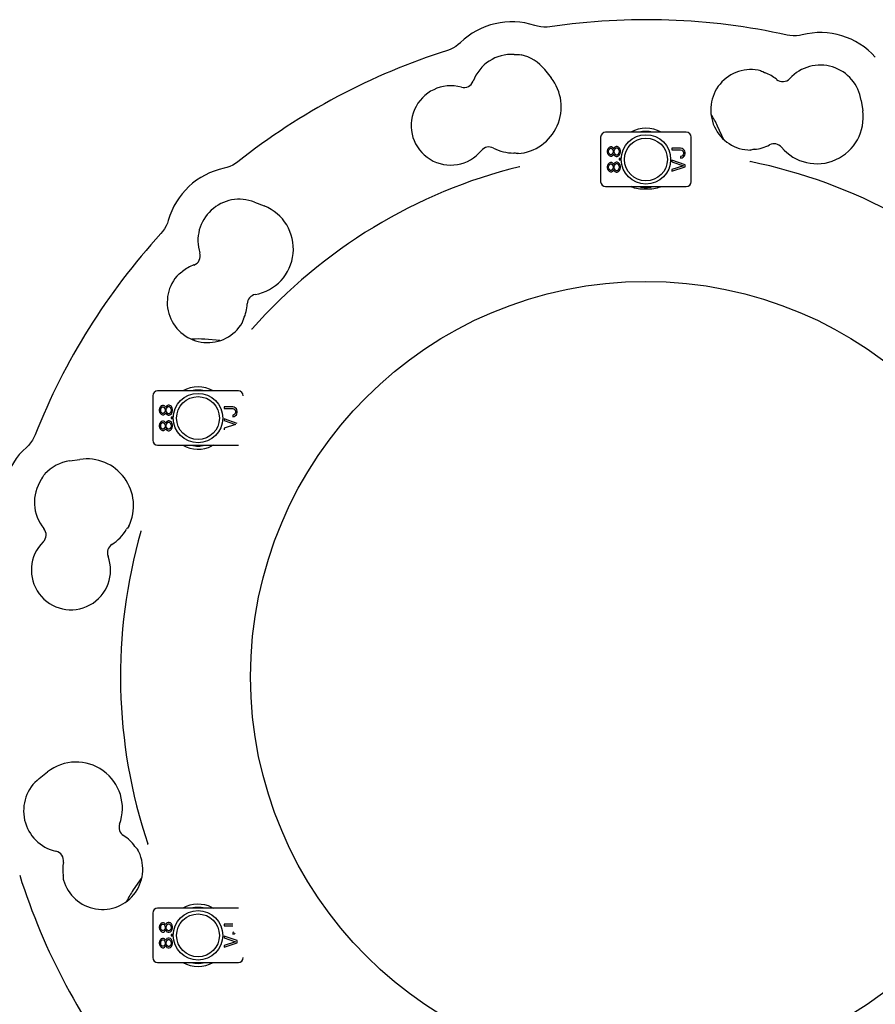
# Model space of a CAD drawing. Header units: inches. Extents: x 0 to 22, y 0 to 17.
# Tile 8 of 10: x 14.5 to 18.6, y 3.8 to 8.5. Entities that reach past the tile are written whole.
import ezdxf

# ---------------------------------------------------------------- set-up
doc = ezdxf.new("R2010")
doc.units = ezdxf.units.IN
doc.header["$LTSCALE"] = 1.21
doc.header["$MEASUREMENT"] = 0
doc.layers.get('0').update_dxf_attribs({"linetype": 'CONTINUOUS'})

msp = doc.modelspace()

# ---------------------------------------------------------------- linework, layer by layer
at = {"color": 7, "linetype": 'CONTINUOUS'}
for p, q in [((16.9076, 8.3784), (16.9117, 8.3783)), ((16.9115, 8.3783), (16.9117, 8.3783)), ((16.9322, 8.3776), (16.9408, 8.3767)), ((16.9408, 8.3767), (16.9408, 8.3767)), ((17.0528, 8.3058), (17.0837, 8.2668)), ((18.085, 8.3013), (18.085, 8.3013)), ((18.1021, 8.2933), (18.1021, 8.2933)), ((18.5658, 8.1588), (18.573, 8.1095)), ((17.7299, 8.0065), (17.3441, 8.0065)), ((17.91, 7.971), (17.8795, 8.0363)), ((17.3204, 7.9829), (17.3204, 7.7703)), ((17.7535, 7.7703), (17.7535, 7.9829)), ((17.3533, 7.9238), (17.3519, 7.9173)), ((17.3519, 7.9173), (17.3519, 7.912)), ((17.3519, 7.912), (17.3533, 7.9055)), ((17.3573, 7.9304), (17.3533, 7.9238)), ((17.3613, 7.9343), (17.3573, 7.9304)), ((17.3586, 7.9173), (17.36, 7.9225)), ((17.3586, 7.912), (17.3586, 7.9173)), ((17.36, 7.9068), (17.3586, 7.912)), ((17.36, 7.9225), (17.364, 7.9278)), ((17.364, 7.9015), (17.36, 7.9068)), ((17.368, 7.937), (17.3613, 7.9343)), ((17.364, 7.9278), (17.368, 7.9304)), ((17.372, 7.937), (17.368, 7.937)), ((17.368, 7.9304), (17.3707, 7.9304)), ((17.3707, 7.9304), (17.3747, 7.9278)), ((17.3774, 7.9343), (17.372, 7.937)), ((17.3747, 7.9278), (17.3787, 7.9225)), ((17.3787, 7.9068), (17.3747, 7.9015)), ((17.3814, 7.9304), (17.3774, 7.9343)), ((17.3787, 7.9225), (17.3801, 7.9173)), ((17.3801, 7.912), (17.3787, 7.9068)), ((17.3801, 7.9173), (17.3801, 7.912)), ((17.3828, 7.9278), (17.3814, 7.9304)), ((17.3841, 7.9304), (17.3828, 7.9278)), ((17.3881, 7.9357), (17.3841, 7.9304)), ((17.3854, 7.9173), (17.3868, 7.9225)), ((17.3854, 7.912), (17.3854, 7.9173)), ((17.3868, 7.9068), (17.3854, 7.912)), ((17.3868, 7.9225), (17.3895, 7.9278)), ((17.3895, 7.9015), (17.3868, 7.9068)), ((17.3948, 7.9383), (17.3881, 7.9357)), ((17.3895, 7.9278), (17.3948, 7.9317)), ((17.3988, 7.9383), (17.3948, 7.9383)), ((17.3948, 7.9317), (17.3988, 7.9317)), ((17.4055, 7.9357), (17.3988, 7.9383)), ((17.3988, 7.9317), (17.4042, 7.9278)), ((17.4042, 7.9278), (17.4069, 7.9225)), ((17.4069, 7.9068), (17.4042, 7.9015)), ((17.4096, 7.9317), (17.4055, 7.9357)), ((17.4069, 7.9225), (17.4082, 7.9173)), ((17.4082, 7.912), (17.4069, 7.9068)), ((17.4082, 7.9173), (17.4082, 7.912)), ((17.4136, 7.9252), (17.4096, 7.9317)), ((17.4149, 7.9186), (17.4136, 7.9252)), ((17.4136, 7.9042), (17.4149, 7.9107)), ((17.4149, 7.9107), (17.4149, 7.9186)), ((17.6614, 7.9301), (17.6614, 7.9222)), ((17.7029, 7.9301), (17.6614, 7.9301)), ((17.6614, 7.9222), (17.7029, 7.9222)), ((17.7096, 7.9288), (17.7029, 7.9301)), ((17.7029, 7.9222), (17.7083, 7.9209)), ((17.7083, 7.9209), (17.7123, 7.9183)), ((17.715, 7.9261), (17.7096, 7.9288)), ((17.7123, 7.9183), (17.715, 7.9143)), ((17.7204, 7.9209), (17.715, 7.9261)), ((17.715, 7.9143), (17.7163, 7.9091)), ((17.7163, 7.9091), (17.7163, 7.9038)), ((17.723, 7.9156), (17.7204, 7.9209)), ((17.7244, 7.9091), (17.723, 7.9156)), ((17.7244, 7.9038), (17.7244, 7.9091)), ((18.0381, 7.9215), (18.0338, 7.9207)), ((18.0338, 7.9207), (18.0338, 7.9207)), ((18.0435, 7.9226), (18.0381, 7.9215)), ((18.0486, 7.9238), (18.0435, 7.9226)), ((18.0487, 7.9238), (18.0486, 7.9238)), ((16.913, 7.9062), (16.9129, 7.9063)), ((16.9282, 7.9042), (16.9237, 7.9047)), ((16.9282, 7.9042), (16.9282, 7.9042)), ((17.3533, 7.9055), (17.3573, 7.8989)), ((17.3573, 7.8989), (17.3613, 7.895)), ((17.3613, 7.8595), (17.3573, 7.8556)), ((17.3613, 7.895), (17.368, 7.8924)), ((17.368, 7.8622), (17.3613, 7.8595)), ((17.368, 7.8989), (17.364, 7.9015)), ((17.3707, 7.8989), (17.368, 7.8989)), ((17.368, 7.8924), (17.372, 7.8924)), ((17.372, 7.8622), (17.368, 7.8622)), ((17.3747, 7.9015), (17.3707, 7.8989)), ((17.372, 7.8924), (17.3774, 7.895)), ((17.3774, 7.8595), (17.372, 7.8622)), ((17.3774, 7.895), (17.3814, 7.8989)), ((17.3814, 7.8556), (17.3774, 7.8595)), ((17.3814, 7.8989), (17.3828, 7.9015)), ((17.3828, 7.9015), (17.3841, 7.8989)), ((17.3841, 7.8989), (17.3881, 7.8937)), ((17.3881, 7.8609), (17.3841, 7.8556)), ((17.3881, 7.8937), (17.3948, 7.891)), ((17.3948, 7.8635), (17.3881, 7.8609)), ((17.3948, 7.8976), (17.3895, 7.9015)), ((17.3988, 7.8976), (17.3948, 7.8976)), ((17.3948, 7.891), (17.3988, 7.891)), ((17.3988, 7.8635), (17.3948, 7.8635)), ((17.4042, 7.9015), (17.3988, 7.8976)), ((17.3988, 7.891), (17.4055, 7.8937)), ((17.4055, 7.8609), (17.3988, 7.8635)), ((17.4055, 7.8937), (17.4096, 7.8976)), ((17.4096, 7.8569), (17.4055, 7.8609)), ((17.4082, 7.8805), (17.4082, 7.874)), ((17.4149, 7.8805), (17.4082, 7.8805)), ((17.4082, 7.874), (17.4149, 7.874)), ((17.4096, 7.8976), (17.4136, 7.9042)), ((17.4149, 7.874), (17.4149, 7.8805)), ((17.6614, 7.8723), (17.6614, 7.8645)), ((17.7244, 7.8513), (17.6614, 7.8723)), ((17.6614, 7.8645), (17.7163, 7.8461)), ((17.7083, 7.892), (17.7029, 7.8907)), ((17.7029, 7.8907), (17.7029, 7.8828)), ((17.7029, 7.8828), (17.7096, 7.8841)), ((17.7123, 7.8946), (17.7083, 7.892)), ((17.7096, 7.8841), (17.715, 7.8868)), ((17.715, 7.8986), (17.7123, 7.8946)), ((17.7163, 7.9038), (17.715, 7.8986)), ((17.715, 7.8868), (17.7204, 7.892)), ((17.7204, 7.892), (17.723, 7.8973)), ((17.723, 7.8973), (17.7244, 7.9038)), ((17.3533, 7.849), (17.3519, 7.8425)), ((17.3519, 7.8425), (17.3519, 7.8372)), ((17.3519, 7.8372), (17.3533, 7.8307)), ((17.3573, 7.8556), (17.3533, 7.849)), ((17.3533, 7.8307), (17.3573, 7.8241)), ((17.3573, 7.8241), (17.3613, 7.8202)), ((17.3586, 7.8425), (17.36, 7.8477)), ((17.3586, 7.8372), (17.3586, 7.8425)), ((17.36, 7.832), (17.3586, 7.8372)), ((17.36, 7.8477), (17.364, 7.853)), ((17.364, 7.8267), (17.36, 7.832)), ((17.3613, 7.8202), (17.368, 7.8175)), ((17.364, 7.853), (17.368, 7.8556)), ((17.368, 7.8241), (17.364, 7.8267)), ((17.368, 7.8556), (17.3707, 7.8556)), ((17.3707, 7.8241), (17.368, 7.8241)), ((17.368, 7.8175), (17.372, 7.8175)), ((17.3707, 7.8556), (17.3747, 7.853)), ((17.3747, 7.8267), (17.3707, 7.8241)), ((17.372, 7.8175), (17.3774, 7.8202)), ((17.3747, 7.853), (17.3787, 7.8477)), ((17.3787, 7.832), (17.3747, 7.8267)), ((17.3774, 7.8202), (17.3814, 7.8241)), ((17.3787, 7.8477), (17.3801, 7.8425)), ((17.3801, 7.8372), (17.3787, 7.832)), ((17.3801, 7.8425), (17.3801, 7.8372)), ((17.3828, 7.853), (17.3814, 7.8556)), ((17.3814, 7.8241), (17.3828, 7.8267)), ((17.3841, 7.8556), (17.3828, 7.853)), ((17.3828, 7.8267), (17.3841, 7.8241)), ((17.3841, 7.8241), (17.3881, 7.8189)), ((17.3854, 7.8425), (17.3868, 7.8477)), ((17.3854, 7.8372), (17.3854, 7.8425)), ((17.3868, 7.832), (17.3854, 7.8372)), ((17.3868, 7.8477), (17.3895, 7.853)), ((17.3895, 7.8267), (17.3868, 7.832)), ((17.3881, 7.8189), (17.3948, 7.8162)), ((17.3895, 7.853), (17.3948, 7.8569)), ((17.3948, 7.8228), (17.3895, 7.8267)), ((17.3948, 7.8569), (17.3988, 7.8569)), ((17.3988, 7.8228), (17.3948, 7.8228)), ((17.3948, 7.8162), (17.3988, 7.8162)), ((17.3988, 7.8569), (17.4042, 7.853)), ((17.4042, 7.8267), (17.3988, 7.8228)), ((17.3988, 7.8162), (17.4055, 7.8189)), ((17.4042, 7.853), (17.4069, 7.8477)), ((17.4069, 7.832), (17.4042, 7.8267)), ((17.4055, 7.8189), (17.4096, 7.8228)), ((17.4069, 7.8477), (17.4082, 7.8425)), ((17.4082, 7.8372), (17.4069, 7.832)), ((17.4082, 7.8425), (17.4082, 7.8372)), ((17.4136, 7.8504), (17.4096, 7.8569)), ((17.4096, 7.8228), (17.4136, 7.8294)), ((17.4149, 7.8438), (17.4136, 7.8504)), ((17.4136, 7.8294), (17.4149, 7.8359)), ((17.4149, 7.8359), (17.4149, 7.8438)), ((17.7163, 7.8461), (17.6614, 7.8277)), ((17.6614, 7.8198), (17.7244, 7.8408)), ((17.6614, 7.8277), (17.6614, 7.8198)), ((17.7244, 7.8408), (17.7244, 7.8513)), ((17.3441, 7.7467), (17.7299, 7.7467)), ((17.5658, 7.7352), (17.5587, 7.7348)), ((15.6658, 7.6724), (15.7121, 7.6541)), ((15.302, 7.3273), (15.302, 7.3273)), ((15.3175, 7.3381), (15.3175, 7.3381)), ((15.6107, 7.107), (15.6092, 7.1021)), ((15.6107, 7.1071), (15.6107, 7.107)), ((15.6074, 7.0968), (15.6059, 7.0927)), ((15.6059, 7.0927), (15.6059, 7.0927)), ((15.6092, 7.1021), (15.6074, 7.0968)), ((15.5005, 7.0106), (15.4287, 7.0169)), ((15.1792, 6.7467), (15.1792, 6.5341)), ((15.5887, 6.7703), (15.2029, 6.7703)), ((15.2121, 6.6876), (15.2107, 6.6811)), ((15.2161, 6.6942), (15.2121, 6.6876)), ((15.2201, 6.6981), (15.2161, 6.6942)), ((15.2174, 6.6811), (15.2188, 6.6863)), ((15.2188, 6.6863), (15.2228, 6.6916)), ((15.2268, 6.7008), (15.2201, 6.6981)), ((15.2228, 6.6916), (15.2268, 6.6942)), ((15.2308, 6.7008), (15.2268, 6.7008)), ((15.2268, 6.6942), (15.2295, 6.6942)), ((15.2295, 6.6942), (15.2335, 6.6916)), ((15.2362, 6.6981), (15.2308, 6.7008)), ((15.2335, 6.6916), (15.2375, 6.6863)), ((15.2402, 6.6942), (15.2362, 6.6981)), ((15.2375, 6.6863), (15.2389, 6.6811)), ((15.2416, 6.6916), (15.2402, 6.6942)), ((15.2429, 6.6942), (15.2416, 6.6916)), ((15.2469, 6.6994), (15.2429, 6.6942)), ((15.2442, 6.6811), (15.2456, 6.6863)), ((15.2456, 6.6863), (15.2483, 6.6916)), ((15.2536, 6.7021), (15.2469, 6.6994)), ((15.2483, 6.6916), (15.2536, 6.6955)), ((15.2576, 6.7021), (15.2536, 6.7021)), ((15.2536, 6.6955), (15.2576, 6.6955)), ((15.2644, 6.6994), (15.2576, 6.7021)), ((15.2576, 6.6955), (15.263, 6.6916)), ((15.263, 6.6916), (15.2657, 6.6863)), ((15.2684, 6.6955), (15.2644, 6.6994)), ((15.2657, 6.6863), (15.267, 6.6811)), ((15.2724, 6.6889), (15.2684, 6.6955)), ((15.2737, 6.6824), (15.2724, 6.6889)), ((15.5202, 6.6939), (15.5202, 6.686)), ((15.5617, 6.6939), (15.5202, 6.6939)), ((15.5202, 6.686), (15.5617, 6.686)), ((15.5684, 6.6925), (15.5617, 6.6939)), ((15.5617, 6.686), (15.5671, 6.6847)), ((15.5671, 6.6847), (15.5711, 6.682)), ((15.5738, 6.6899), (15.5684, 6.6925)), ((15.5792, 6.6847), (15.5738, 6.6899)), ((15.5818, 6.6794), (15.5792, 6.6847)), ((15.2107, 6.6811), (15.2107, 6.6758)), ((15.2107, 6.6758), (15.2121, 6.6693)), ((15.2121, 6.6693), (15.2161, 6.6627)), ((15.2161, 6.6627), (15.2201, 6.6588)), ((15.2174, 6.6758), (15.2174, 6.6811)), ((15.2188, 6.6706), (15.2174, 6.6758)), ((15.2228, 6.6653), (15.2188, 6.6706)), ((15.2201, 6.6588), (15.2268, 6.6561)), ((15.2268, 6.6627), (15.2228, 6.6653)), ((15.2295, 6.6627), (15.2268, 6.6627)), ((15.2268, 6.6561), (15.2308, 6.6561)), ((15.2335, 6.6653), (15.2295, 6.6627)), ((15.2308, 6.6561), (15.2362, 6.6588)), ((15.2375, 6.6706), (15.2335, 6.6653)), ((15.2362, 6.6588), (15.2402, 6.6627)), ((15.2389, 6.6758), (15.2375, 6.6706)), ((15.2389, 6.6811), (15.2389, 6.6758)), ((15.2402, 6.6627), (15.2416, 6.6653)), ((15.2416, 6.6653), (15.2429, 6.6627)), ((15.2429, 6.6627), (15.2469, 6.6574)), ((15.2442, 6.6758), (15.2442, 6.6811)), ((15.2456, 6.6706), (15.2442, 6.6758)), ((15.2483, 6.6653), (15.2456, 6.6706)), ((15.2469, 6.6574), (15.2536, 6.6548)), ((15.2536, 6.6614), (15.2483, 6.6653)), ((15.2576, 6.6614), (15.2536, 6.6614)), ((15.2536, 6.6548), (15.2576, 6.6548)), ((15.263, 6.6653), (15.2576, 6.6614)), ((15.2576, 6.6548), (15.2644, 6.6574)), ((15.2657, 6.6706), (15.263, 6.6653)), ((15.2644, 6.6574), (15.2684, 6.6614)), ((15.267, 6.6758), (15.2657, 6.6706)), ((15.267, 6.6811), (15.267, 6.6758)), ((15.267, 6.6443), (15.267, 6.6378)), ((15.2737, 6.6443), (15.267, 6.6443)), ((15.267, 6.6378), (15.2737, 6.6378)), ((15.2684, 6.6614), (15.2724, 6.6679)), ((15.2724, 6.6679), (15.2737, 6.6745)), ((15.2737, 6.6745), (15.2737, 6.6824)), ((15.2737, 6.6378), (15.2737, 6.6443)), ((15.5202, 6.6361), (15.5202, 6.6282)), ((15.5832, 6.6151), (15.5202, 6.6361)), ((15.5671, 6.6558), (15.5617, 6.6545)), ((15.5617, 6.6545), (15.5617, 6.6466)), ((15.5617, 6.6466), (15.5684, 6.6479)), ((15.5711, 6.6584), (15.5671, 6.6558)), ((15.5684, 6.6479), (15.5738, 6.6505)), ((15.5711, 6.682), (15.5738, 6.6781)), ((15.5738, 6.6624), (15.5711, 6.6584)), ((15.5738, 6.6781), (15.5751, 6.6729)), ((15.5751, 6.6676), (15.5738, 6.6624)), ((15.5738, 6.6505), (15.5792, 6.6558)), ((15.5751, 6.6729), (15.5751, 6.6676)), ((15.5792, 6.6558), (15.5818, 6.661)), ((15.5832, 6.6729), (15.5818, 6.6794)), ((15.5818, 6.661), (15.5832, 6.6676)), ((15.5832, 6.6676), (15.5832, 6.6729)), ((15.2121, 6.6128), (15.2107, 6.6063)), ((15.2107, 6.6063), (15.2107, 6.601)), ((15.2107, 6.601), (15.2121, 6.5945)), ((15.2161, 6.6194), (15.2121, 6.6128)), ((15.2121, 6.5945), (15.2161, 6.5879)), ((15.2201, 6.6233), (15.2161, 6.6194)), ((15.2174, 6.6063), (15.2188, 6.6115)), ((15.2174, 6.601), (15.2174, 6.6063)), ((15.2188, 6.5958), (15.2174, 6.601)), ((15.2188, 6.6115), (15.2228, 6.6168)), ((15.2228, 6.5905), (15.2188, 6.5958)), ((15.2268, 6.6259), (15.2201, 6.6233)), ((15.2228, 6.6168), (15.2268, 6.6194)), ((15.2268, 6.5879), (15.2228, 6.5905)), ((15.2308, 6.6259), (15.2268, 6.6259)), ((15.2268, 6.6194), (15.2295, 6.6194)), ((15.2295, 6.6194), (15.2335, 6.6168)), ((15.2335, 6.5905), (15.2295, 6.5879)), ((15.2362, 6.6233), (15.2308, 6.6259)), ((15.2335, 6.6168), (15.2375, 6.6115)), ((15.2375, 6.5958), (15.2335, 6.5905)), ((15.2402, 6.6194), (15.2362, 6.6233)), ((15.2375, 6.6115), (15.2389, 6.6063)), ((15.2389, 6.601), (15.2375, 6.5958)), ((15.2389, 6.6063), (15.2389, 6.601)), ((15.2416, 6.6168), (15.2402, 6.6194)), ((15.2402, 6.5879), (15.2416, 6.5905)), ((15.2429, 6.6194), (15.2416, 6.6168)), ((15.2416, 6.5905), (15.2429, 6.5879)), ((15.2469, 6.6246), (15.2429, 6.6194)), ((15.2442, 6.6063), (15.2456, 6.6115)), ((15.2442, 6.601), (15.2442, 6.6063)), ((15.2456, 6.5958), (15.2442, 6.601)), ((15.2456, 6.6115), (15.2483, 6.6168)), ((15.2483, 6.5905), (15.2456, 6.5958)), ((15.2536, 6.6273), (15.2469, 6.6246)), ((15.2483, 6.6168), (15.2536, 6.6207)), ((15.2536, 6.5866), (15.2483, 6.5905)), ((15.2576, 6.6273), (15.2536, 6.6273)), ((15.2536, 6.6207), (15.2576, 6.6207)), ((15.2644, 6.6246), (15.2576, 6.6273)), ((15.2576, 6.6207), (15.263, 6.6168)), ((15.263, 6.5905), (15.2576, 6.5866)), ((15.263, 6.6168), (15.2657, 6.6115)), ((15.2657, 6.5958), (15.263, 6.5905)), ((15.2684, 6.6207), (15.2644, 6.6246)), ((15.2657, 6.6115), (15.267, 6.6063)), ((15.267, 6.601), (15.2657, 6.5958)), ((15.267, 6.6063), (15.267, 6.601)), ((15.2724, 6.6141), (15.2684, 6.6207)), ((15.2684, 6.5866), (15.2724, 6.5931)), ((15.2737, 6.6076), (15.2724, 6.6141)), ((15.2724, 6.5931), (15.2737, 6.5997)), ((15.2737, 6.5997), (15.2737, 6.6076)), ((15.5202, 6.6282), (15.5751, 6.6099)), ((15.5751, 6.6099), (15.5202, 6.5915)), ((15.5202, 6.5915), (15.5202, 6.5836)), ((15.2161, 6.5879), (15.2201, 6.584)), ((15.2201, 6.584), (15.2268, 6.5813)), ((15.2295, 6.5879), (15.2268, 6.5879)), ((15.2268, 6.5813), (15.2308, 6.5813)), ((15.2308, 6.5813), (15.2362, 6.584)), ((15.2362, 6.584), (15.2402, 6.5879)), ((15.2429, 6.5879), (15.2469, 6.5826)), ((15.2469, 6.5826), (15.2536, 6.58)), ((15.2576, 6.5866), (15.2536, 6.5866)), ((15.2536, 6.58), (15.2576, 6.58)), ((15.2576, 6.58), (15.2644, 6.5826)), ((15.2644, 6.5826), (15.2684, 6.5866)), ((15.2029, 6.5104), (15.5887, 6.5104)), ((14.782, 6.4357), (14.8312, 6.4429)), ((14.6595, 6.3671), (14.6646, 6.3741)), ((14.6646, 6.3741), (14.6646, 6.3741)), ((14.6465, 6.3462), (14.6486, 6.3497)), ((14.6485, 6.3496), (14.6486, 6.3497)), ((15.0675, 6.1269), (15.0648, 6.1233)), ((15.0674, 6.1269), (15.0675, 6.1269)), ((15.0581, 6.1148), (15.058, 6.1147)), ((14.637, 4.9178), (14.676, 4.9487)), ((15.099, 4.5874), (15.0991, 4.5874)), ((15.0991, 4.5874), (15.1026, 4.5836)), ((15.1026, 4.5836), (15.1063, 4.5795)), ((15.1063, 4.5795), (15.1091, 4.5761)), ((15.1091, 4.5761), (15.1091, 4.5761)), ((14.7523, 4.449), (14.7523, 4.449)), ((14.7539, 4.4302), (14.7539, 4.4302)), ((15.1275, 4.4437), (15.0862, 4.3847)), ((15.5887, 4.2978), (15.2029, 4.2978)), ((15.1792, 4.2742), (15.1792, 4.0616)), ((15.2121, 4.2152), (15.2107, 4.2086)), ((15.2107, 4.2086), (15.2107, 4.2034)), ((15.2107, 4.2034), (15.2121, 4.1968)), ((15.2161, 4.2217), (15.2121, 4.2152)), ((15.2121, 4.1968), (15.2161, 4.1903)), ((15.2201, 4.2257), (15.2161, 4.2217)), ((15.2161, 4.1903), (15.2201, 4.1863)), ((15.2174, 4.2086), (15.2188, 4.2139)), ((15.2174, 4.2034), (15.2174, 4.2086)), ((15.2188, 4.1981), (15.2174, 4.2034)), ((15.2188, 4.2139), (15.2228, 4.2191)), ((15.2228, 4.1929), (15.2188, 4.1981)), ((15.2268, 4.2283), (15.2201, 4.2257)), ((15.2228, 4.2191), (15.2268, 4.2217)), ((15.2268, 4.1903), (15.2228, 4.1929)), ((15.2308, 4.2283), (15.2268, 4.2283)), ((15.2268, 4.2217), (15.2295, 4.2217)), ((15.2295, 4.1903), (15.2268, 4.1903)), ((15.2295, 4.2217), (15.2335, 4.2191)), ((15.2335, 4.1929), (15.2295, 4.1903)), ((15.2362, 4.2257), (15.2308, 4.2283)), ((15.2335, 4.2191), (15.2375, 4.2139)), ((15.2375, 4.1981), (15.2335, 4.1929)), ((15.2402, 4.2217), (15.2362, 4.2257)), ((15.2362, 4.1863), (15.2402, 4.1903)), ((15.2375, 4.2139), (15.2389, 4.2086)), ((15.2389, 4.2034), (15.2375, 4.1981)), ((15.2389, 4.2086), (15.2389, 4.2034)), ((15.2416, 4.2191), (15.2402, 4.2217)), ((15.2402, 4.1903), (15.2416, 4.1929)), ((15.2429, 4.2217), (15.2416, 4.2191)), ((15.2416, 4.1929), (15.2429, 4.1903)), ((15.2469, 4.227), (15.2429, 4.2217)), ((15.2429, 4.1903), (15.2469, 4.185)), ((15.2442, 4.2086), (15.2456, 4.2139)), ((15.2442, 4.2034), (15.2442, 4.2086)), ((15.2456, 4.1981), (15.2442, 4.2034)), ((15.2456, 4.2139), (15.2483, 4.2191)), ((15.2483, 4.1929), (15.2456, 4.1981)), ((15.2536, 4.2296), (15.2469, 4.227)), ((15.2483, 4.2191), (15.2536, 4.2231)), ((15.2536, 4.1889), (15.2483, 4.1929)), ((15.2576, 4.2296), (15.2536, 4.2296)), ((15.2536, 4.2231), (15.2576, 4.2231)), ((15.2576, 4.1889), (15.2536, 4.1889)), ((15.2644, 4.227), (15.2576, 4.2296)), ((15.2576, 4.2231), (15.263, 4.2191)), ((15.263, 4.1929), (15.2576, 4.1889)), ((15.263, 4.2191), (15.2657, 4.2139)), ((15.2657, 4.1981), (15.263, 4.1929)), ((15.2684, 4.2231), (15.2644, 4.227)), ((15.2644, 4.185), (15.2684, 4.1889)), ((15.2657, 4.2139), (15.267, 4.2086)), ((15.267, 4.2034), (15.2657, 4.1981)), ((15.267, 4.2086), (15.267, 4.2034)), ((15.2724, 4.2165), (15.2684, 4.2231)), ((15.2684, 4.1889), (15.2724, 4.1955)), ((15.2737, 4.2099), (15.2724, 4.2165)), ((15.2724, 4.1955), (15.2737, 4.2021)), ((15.2737, 4.2021), (15.2737, 4.2099)), ((15.5202, 4.2214), (15.5202, 4.2135)), ((15.5617, 4.2214), (15.5202, 4.2214)), ((15.5202, 4.2135), (15.5617, 4.2135)), ((15.2161, 4.1469), (15.2121, 4.1404)), ((15.2201, 4.1509), (15.2161, 4.1469)), ((15.2188, 4.1391), (15.2228, 4.1443)), ((15.2201, 4.1863), (15.2268, 4.1837)), ((15.2268, 4.1535), (15.2201, 4.1509)), ((15.2228, 4.1443), (15.2268, 4.1469)), ((15.2268, 4.1837), (15.2308, 4.1837)), ((15.2308, 4.1535), (15.2268, 4.1535)), ((15.2268, 4.1469), (15.2295, 4.1469)), ((15.2295, 4.1469), (15.2335, 4.1443)), ((15.2308, 4.1837), (15.2362, 4.1863)), ((15.2362, 4.1509), (15.2308, 4.1535)), ((15.2335, 4.1443), (15.2375, 4.1391)), ((15.2402, 4.1469), (15.2362, 4.1509)), ((15.2416, 4.1443), (15.2402, 4.1469)), ((15.2429, 4.1469), (15.2416, 4.1443)), ((15.2469, 4.1522), (15.2429, 4.1469)), ((15.2456, 4.1391), (15.2483, 4.1443)), ((15.2469, 4.185), (15.2536, 4.1824)), ((15.2536, 4.1548), (15.2469, 4.1522)), ((15.2483, 4.1443), (15.2536, 4.1483)), ((15.2536, 4.1824), (15.2576, 4.1824)), ((15.2576, 4.1548), (15.2536, 4.1548)), ((15.2536, 4.1483), (15.2576, 4.1483)), ((15.2576, 4.1824), (15.2644, 4.185)), ((15.2644, 4.1522), (15.2576, 4.1548)), ((15.2576, 4.1483), (15.263, 4.1443)), ((15.263, 4.1443), (15.2657, 4.1391)), ((15.2684, 4.1483), (15.2644, 4.1522)), ((15.267, 4.1719), (15.267, 4.1653)), ((15.2737, 4.1719), (15.267, 4.1719)), ((15.267, 4.1653), (15.2737, 4.1653)), ((15.2724, 4.1417), (15.2684, 4.1483)), ((15.2737, 4.1351), (15.2724, 4.1417)), ((15.2737, 4.1653), (15.2737, 4.1719)), ((15.5202, 4.1637), (15.5202, 4.1558)), ((15.5832, 4.1427), (15.5202, 4.1637)), ((15.5202, 4.1558), (15.5751, 4.1374)), ((15.5671, 4.1834), (15.5617, 4.182)), ((15.5617, 4.182), (15.5617, 4.1742)), ((15.5617, 4.1742), (15.5684, 4.1755)), ((15.5684, 4.1755), (15.5738, 4.1781)), ((15.5832, 4.1322), (15.5832, 4.1427)), ((15.2121, 4.1404), (15.2107, 4.1338)), ((15.2107, 4.1338), (15.2107, 4.1286)), ((15.2107, 4.1286), (15.2121, 4.122)), ((15.2121, 4.122), (15.2161, 4.1155)), ((15.2161, 4.1155), (15.2201, 4.1115)), ((15.2174, 4.1338), (15.2188, 4.1391)), ((15.2174, 4.1286), (15.2174, 4.1338)), ((15.2188, 4.1233), (15.2174, 4.1286)), ((15.2228, 4.1181), (15.2188, 4.1233)), ((15.2201, 4.1115), (15.2268, 4.1089)), ((15.2268, 4.1155), (15.2228, 4.1181)), ((15.2295, 4.1155), (15.2268, 4.1155)), ((15.2268, 4.1089), (15.2308, 4.1089)), ((15.2335, 4.1181), (15.2295, 4.1155)), ((15.2308, 4.1089), (15.2362, 4.1115)), ((15.2375, 4.1233), (15.2335, 4.1181)), ((15.2362, 4.1115), (15.2402, 4.1155)), ((15.2375, 4.1391), (15.2389, 4.1338)), ((15.2389, 4.1286), (15.2375, 4.1233)), ((15.2389, 4.1338), (15.2389, 4.1286)), ((15.2402, 4.1155), (15.2416, 4.1181)), ((15.2416, 4.1181), (15.2429, 4.1155)), ((15.2429, 4.1155), (15.2469, 4.1102)), ((15.2442, 4.1338), (15.2456, 4.1391)), ((15.2442, 4.1286), (15.2442, 4.1338)), ((15.2456, 4.1233), (15.2442, 4.1286)), ((15.2483, 4.1181), (15.2456, 4.1233)), ((15.2469, 4.1102), (15.2536, 4.1076)), ((15.2536, 4.1141), (15.2483, 4.1181)), ((15.2576, 4.1141), (15.2536, 4.1141)), ((15.2536, 4.1076), (15.2576, 4.1076)), ((15.263, 4.1181), (15.2576, 4.1141)), ((15.2576, 4.1076), (15.2644, 4.1102)), ((15.2657, 4.1233), (15.263, 4.1181)), ((15.2644, 4.1102), (15.2684, 4.1141)), ((15.2657, 4.1391), (15.267, 4.1338)), ((15.267, 4.1286), (15.2657, 4.1233)), ((15.267, 4.1338), (15.267, 4.1286)), ((15.2684, 4.1141), (15.2724, 4.1207)), ((15.2724, 4.1207), (15.2737, 4.1273)), ((15.2737, 4.1273), (15.2737, 4.1351)), ((15.5751, 4.1374), (15.5202, 4.1191)), ((15.5202, 4.1112), (15.5832, 4.1322)), ((15.5202, 4.1191), (15.5202, 4.1112)), ((15.2029, 4.038), (15.5887, 4.038))]:
    msp.add_line(p, q, dxfattribs=at)
for points in [[(17.0777, 8.5108), (17.0647, 8.5094), (17.0492, 8.5092), (17.0338, 8.5105), (17.0186, 8.5133), (17.0057, 8.5169)], [(18.284, 8.4723), (18.2712, 8.4696), (18.2558, 8.4678), (18.2404, 8.4676), (18.2249, 8.4689), (18.2118, 8.4712)], [(16.6499, 8.4347), (16.6401, 8.426), (16.6277, 8.4168), (16.6144, 8.4088), (16.6004, 8.4022), (16.5879, 8.3977)], [(16.9115, 8.3783), (16.9218, 8.3782), (16.9322, 8.3776)], [(18.085, 8.3013), (18.0899, 8.2992), (18.0962, 8.2963)], [(18.0962, 8.2963), (18.1033, 8.2927), (18.1073, 8.2909)], [(16.9129, 7.9063), (16.9099, 7.9067), (16.9057, 7.9069)], [(18.0557, 7.9249), (18.0519, 7.9245), (18.0487, 7.9238)], [(15.5859, 7.8649), (15.5753, 7.8572), (15.562, 7.8493), (15.548, 7.8427), (15.5334, 7.8375), (15.5205, 7.8343)], [(16.9237, 7.9047), (16.9182, 7.9054), (16.913, 7.9062)], [(17.5153, 7.7348), (17.5084, 7.7352), (17.4995, 7.7362), (17.491, 7.7378), (17.483, 7.7398), (17.4758, 7.7421), (17.4694, 7.7446), (17.465, 7.7467)], [(17.5587, 7.7348), (17.5533, 7.7347), (17.5453, 7.7346), (17.5371, 7.7345), (17.5288, 7.7346), (17.5208, 7.7347), (17.5153, 7.7348)], [(17.6089, 7.7467), (17.6047, 7.7447), (17.5983, 7.7421), (17.5911, 7.7398), (17.5832, 7.7378), (17.5746, 7.7363), (17.5658, 7.7352)], [(15.2534, 7.5852), (15.2493, 7.5727), (15.2432, 7.5585), (15.2357, 7.545), (15.2268, 7.5323), (15.2183, 7.5221)], [(15.302, 7.3273), (15.3063, 7.3305), (15.312, 7.3345)], [(15.312, 7.3345), (15.3186, 7.3388), (15.3221, 7.3415)], [(15.6133, 7.1138), (15.6118, 7.1103), (15.6107, 7.1071)], [(14.6169, 6.5597), (14.6116, 6.5477), (14.604, 6.5342), (14.5952, 6.5215), (14.5852, 6.5098), (14.5756, 6.5005)], [(15.4681, 6.5104), (15.4656, 6.5089), (15.462, 6.507)], [(14.6485, 6.3496), (14.6537, 6.3584), (14.6595, 6.3671)], [(15.0648, 6.1233), (15.0614, 6.1189), (15.0581, 6.1148)], [(15.058, 6.1147), (15.0562, 6.1123), (15.0539, 6.1088)], [(15.0945, 4.593), (15.0968, 4.5899), (15.099, 4.5874)], [(14.7527, 4.4424), (14.7523, 4.4503), (14.7518, 4.4547)], [(14.7539, 4.4302), (14.7533, 4.4355), (14.7527, 4.4424)], [(15.462, 4.3013), (15.4655, 4.2994), (15.4681, 4.2978)]]:
    msp.add_lwpolyline(points, dxfattribs=at)
for centre, radius in [((17.537, 7.8766), 0.1181), ((17.537, 7.8766), 0.1024), ((17.537, 5.4041), 1.8898), ((15.3958, 6.6404), 0.1181), ((15.3958, 6.6404), 0.1024), ((15.3958, 4.1679), 0.1181), ((15.3958, 4.1679), 0.1024)]:
    msp.add_circle(centre, radius, dxfattribs=at)
for centre, radius, start, end in [((16.8958, 8.1815), 0.353, 71.848, 134.152), ((17.537, 5.4041), 3.1404, 77.5907, 98.4093), ((18.3704, 8.13), 0.353, 41.848, 104.152), ((17.537, 5.4041), 3.1404, 107.5907, 128.4093), ((16.8958, 8.1815), 0.1973, 86.5549, 159.5643), ((16.8958, 8.1815), 0.2003, 38.3769, 77.2033), ((18.0392, 8.1139), 0.1927, 75.7267, 269.3645), ((18.0392, 8.1139), 0.1897, 50.1236, 68.9479), ((18.3704, 8.13), 0.1975, 8.3769, 137.4085), ((16.667, 8.2667), 0.0468, 254.494, 339.5643), ((16.9082, 8.1278), 0.2239, 274.2642, 38.3769), ((18.1906, 8.2952), 0.0466, 230.1236, 317.4085), ((16.6039, 8.0391), 0.1894, 74.494, 320.6429), ((18.3542, 8.0773), 0.2212, 220.0704, 8.3769), ((17.537, 7.8766), 0.378, 24.9994, 34.5028), ((17.3441, 7.9829), 0.0236, 90, 180), ((17.537, 7.8766), 0.1489, 60.7205, 119.2795), ((17.537, 7.8766), 0.1339, 76.3884, 103.6116), ((17.537, 7.8766), 0.1331, 79.5665, 100.4335), ((17.7299, 7.9829), 0.0236, 0, 90), ((16.7865, 7.8893), 0.0468, 62.9776, 140.6429), ((16.9082, 8.1278), 0.2209, 242.9776, 269.3509), ((18.0392, 8.1139), 0.1897, 274.9902, 297.7985), ((18.1494, 7.9049), 0.0466, 40.0704, 117.7985), ((17.537, 5.4041), 2.5118, 43.9407, 78.5594), ((15.593, 7.4888), 0.353, 101.848, 164.152), ((17.537, 5.4041), 2.5118, 103.9407, 138.5594), ((17.3441, 7.7703), 0.0236, 180, 270), ((17.7299, 7.7703), 0.0236, 270, 360), ((17.537, 7.8766), 0.1339, 256.3884, 283.6116), ((17.537, 7.8766), 0.1331, 259.5665, 280.4335), ((15.593, 7.4888), 0.1975, 68.3769, 197.4085), ((15.6306, 7.4485), 0.2212, 280.0704, 68.3769), ((17.537, 5.4041), 3.1404, 137.5907, 158.4093), ((15.3601, 7.4157), 0.0466, 290.1236, 17.4085), ((15.4414, 7.1939), 0.1897, 110.1236, 128.9479), ((15.4414, 7.1939), 0.1927, 135.7267, 329.3645), ((15.6774, 7.1849), 0.0466, 100.0704, 177.7985), ((15.4414, 7.1939), 0.1897, 334.9902, 357.7985), ((15.3958, 6.6404), 0.378, 85, 94.5028), ((15.3958, 6.6404), 0.1489, 60.8629, 119.1172), ((15.2029, 6.7467), 0.0236, 90, 180), ((15.3958, 6.6404), 0.1339, 76.3884, 103.6116), ((15.3958, 6.6404), 0.1331, 79.5665, 100.4335), ((15.5887, 6.7467), 0.0236, 0, 90), ((14.8111, 6.2375), 0.353, 131.848, 194.152), ((15.2029, 6.5341), 0.0236, 180, 270), ((15.3958, 6.6404), 0.1489, 240.9239, 296.3973), ((15.3958, 6.6404), 0.1339, 256.3884, 283.6116), ((15.3958, 6.6404), 0.1331, 259.5665, 280.4335), ((14.8111, 6.2375), 0.2003, 98.3769, 137.2033), ((14.8638, 6.2214), 0.2239, 334.2642, 98.3769), ((14.8111, 6.2375), 0.1973, 146.5549, 219.5643), ((14.623, 6.082), 0.0468, 314.494, 39.5643), ((14.8638, 6.2214), 0.2209, 302.9776, 329.3509), ((17.537, 5.4041), 2.5118, 163.9407, 198.5594), ((14.7885, 5.9135), 0.1894, 134.494, 20.6429), ((15.0096, 5.9968), 0.0468, 122.9776, 200.6429), ((14.8133, 4.7753), 0.2212, 340.0704, 128.3769), ((14.7596, 4.7629), 0.1975, 128.3769, 257.4085), ((15.065, 4.6841), 0.0466, 160.0704, 237.7985), ((14.9391, 4.4842), 0.1897, 34.9902, 57.7985), ((14.7064, 4.5247), 0.0466, 350.1236, 77.4085), ((14.9391, 4.4842), 0.1927, 195.7267, 29.3645), ((14.9391, 4.4842), 0.1897, 170.1236, 188.9479), ((17.537, 5.4041), 3.1404, 197.5907, 218.4093), ((15.3958, 4.1679), 0.378, 145, 154.5028), ((15.2029, 4.2742), 0.0236, 90, 180), ((15.3958, 4.1679), 0.1489, 63.6027, 119.0761), ((15.3958, 4.1679), 0.1339, 76.3884, 103.6116), ((15.3958, 4.1679), 0.1331, 79.5665, 100.4335), ((15.2029, 4.0616), 0.0236, 180, 270), ((15.5887, 4.0616), 0.0236, 270, 360), ((15.3958, 4.1679), 0.1489, 240.8828, 299.1371), ((15.3958, 4.1679), 0.1339, 256.3884, 283.6116), ((15.3958, 4.1679), 0.1331, 259.5665, 280.4335)]:
    msp.add_arc(centre, radius, start, end, dxfattribs=at)
for points, start_tangent, end_tangent in [([(18.0334, 7.8664), (18.0343, 7.8662), (18.0352, 7.866)], (0.001864, -0.000375), (0.001863, -0.000378)), ([(16.9318, 7.842), (16.9327, 7.8422), (16.9337, 7.8424)], (0.001845, 0.000459), (0.001846, 0.000456)), ([(15.6528, 7.0652), (15.6534, 7.0659), (15.654, 7.0666)], (0.001257, 0.001427), (0.001259, 0.001425)), ([(15.1232, 6.099), (15.1234, 6.0999), (15.1237, 6.1008)], (0.000525, 0.001827), (0.000528, 0.001826)), ([(15.1564, 4.6029), (15.1561, 4.6038), (15.1558, 4.6047)], (-0.000607, 0.001802), (-0.000605, 0.001803))]:
    msp.add_spline(points, degree=3, dxfattribs=dict(at, start_tangent=start_tangent, end_tangent=end_tangent))

doc.saveas('drawing.dxf')
